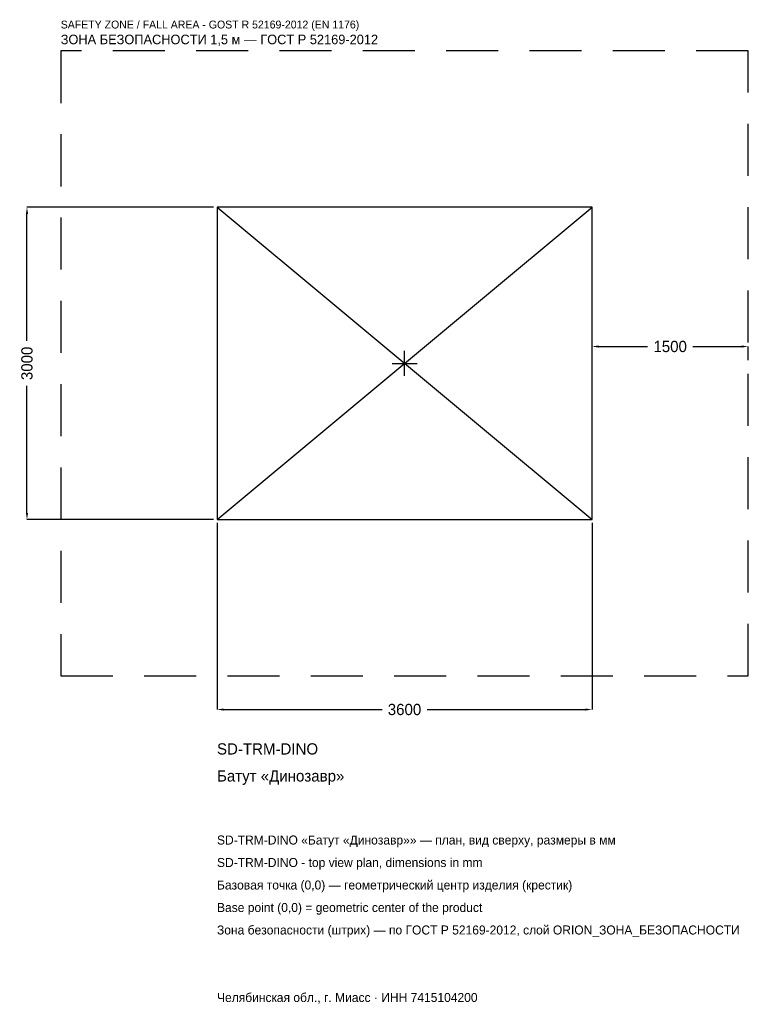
# Model space of a CAD drawing. Header units: metres. Extents: x -3694 to 3300, y -6154 to 3300.
import ezdxf

# ---------------------------------------------------------------- set-up
doc = ezdxf.new("R2010")
doc.units = ezdxf.units.M
doc.linetypes.add('DASHED', pattern=[800, 500, -300])
for name, color, linetype in [('ЗСК_ДАННЫЕ', 3, 'Continuous'), ('ЗСК_ЗОНА_БЕЗОПАСНОСТИ', 1, 'Continuous'), ('ЗСК_КОНТУР', 7, 'Continuous'), ('ЗСК_РАЗМЕРЫ', 8, 'Continuous')]:
    doc.layers.add(name, color=color, linetype=linetype)
doc.dimstyles.new('ORION', dxfattribs={"dimtxt": 108, "dimasz": 64.8, "dimexe": 1.25, "dimexo": 32.4, "dimtad": 1, "dimdec": 0, "dimcen": 2.5, "dimazin": 3, "dimtfac": 1, "dimtmove": 0, "dimatfit": 3})

# ---------------------------------------------------------------- blocks, each defined once
blk = doc.blocks.new('_CLOSEDFILLED')
at = {"color": 0, "linetype": 'BYBLOCK'}
blk.add_solid([(-1, 0.16), (0, 0), (-1, -0.16)], dxfattribs=at)
blk = doc.blocks.new('*D1')
for p, q in [((-1800, -1532.4), (-1800, -3324)), ((1800, -1532.4), (1800, -3324)), ((-1735.2, -3324), (-216, -3324)), ((216, -3324), (1735.2, -3324))]:
    blk.add_line(p, q)
at = {"layer": 'Defpoints'}
for p in [(-1800, -1500), (1800, -1500), (-1800, -3324)]:
    blk.add_point(p, dxfattribs=at)
at = {"layer": 'ЗСК_РАЗМЕРЫ', "xscale": 64.8, "yscale": 64.8, "rotation": 180}
blk.add_blockref('_CLOSEDFILLED', (-1800, -3324), dxfattribs=at)
at = {"layer": 'ЗСК_РАЗМЕРЫ', "xscale": 64.8, "yscale": 64.8}
blk.add_blockref('_CLOSEDFILLED', (1800, -3324), dxfattribs=at)
at = {"layer": 'ЗСК_РАЗМЕРЫ', "insert": (0, -3324), "char_height": 108, "attachment_point": 5}
blk.add_mtext('3600', dxfattribs=at)
blk = doc.blocks.new('*D2')
for p, q in [((-1832.4, 1500), (-3624, 1500)), ((-3624, 216), (-3624, 1435.2)), ((-3624, -1435.2), (-3624, -216)), ((-1832.4, -1500), (-3624, -1500))]:
    blk.add_line(p, q)
at = {"layer": 'Defpoints'}
for p in [(-1800, 1500), (-3624, -1500), (-1800, -1500)]:
    blk.add_point(p, dxfattribs=at)
at = {"layer": 'ЗСК_РАЗМЕРЫ', "xscale": 64.8, "yscale": 64.8}
for p, rotation in [((-3624, 1500), 90), ((-3624, -1500), 270)]:
    blk.add_blockref('_CLOSEDFILLED', p, dxfattribs=dict(at, rotation=rotation))
at = {"layer": 'ЗСК_РАЗМЕРЫ', "insert": (-3624, 0), "char_height": 108, "attachment_point": 5, "rotation": 90}
blk.add_mtext('3000', dxfattribs=at)
blk = doc.blocks.new('*D3')
for p, q in [((1800, 32.4), (1800, 162)), ((1864.8, 162), (2334, 162)), ((2766, 162), (3235.2, 162)), ((3300, 32.4), (3300, 162))]:
    blk.add_line(p, q)
at = {"layer": 'Defpoints'}
for p in [(1800, 162), (1800, 0), (3300, 0)]:
    blk.add_point(p, dxfattribs=at)
at = {"layer": 'ЗСК_РАЗМЕРЫ', "xscale": 64.8, "yscale": 64.8, "rotation": 180}
blk.add_blockref('_CLOSEDFILLED', (1800, 162), dxfattribs=at)
at = {"layer": 'ЗСК_РАЗМЕРЫ', "xscale": 64.8, "yscale": 64.8}
blk.add_blockref('_CLOSEDFILLED', (3300, 162), dxfattribs=at)
at = {"layer": 'ЗСК_РАЗМЕРЫ', "insert": (2550, 162), "char_height": 108, "attachment_point": 5}
blk.add_mtext('1500', dxfattribs=at)
blk = doc.blocks.new('ОРИОН SD-TRM-DINO Батут Динозавр')
at = {"layer": 'ЗСК_ЗОНА_БЕЗОПАСНОСТИ', "linetype": 'DASHED'}
blk.add_lwpolyline([(-3300, -3000), (3300, -3000), (3300, 3000), (-3300, 3000)], close=True, dxfattribs=at)
at = {"layer": 'ЗСК_КОНТУР'}
for p, q in [((-1800, -1500), (1800, 1500)), ((-1800, 1500), (1800, -1500))]:
    blk.add_line(p, q, dxfattribs=at)
blk.add_lwpolyline([(-1800, -1500), (1800, -1500), (1800, 1500), (-1800, 1500)], close=True, dxfattribs=at)
at = {"layer": 'ЗСК_РАЗМЕРЫ'}
for p, q in [((0, -120), (0, 120)), ((-120, 0), (120, 0))]:
    blk.add_line(p, q, dxfattribs=at)
at = {"layer": 'ЗСК_ДАННЫЕ'}
for tag, p in [('АРТИКУЛ', (-1800, -3756)), ('НАИМЕНОВАНИЕ', (-1800, -4015.2))]:
    blk.add_attdef(tag, p, '', height=108, dxfattribs=at)
at = {"layer": 'ЗСК_ДАННЫЕ', "flags": 1}
for tag, p in [('ПРОИЗВОДИТЕЛЬ', (-1800, -4274.4)), ('ТЕЛЕФОН', (-1800, -4533.6)), ('САЙТ', (-1800, -5052)), ('АДРЕС', (-1800, -5311.2)), ('РЕКВИЗИТЫ', (-1800, -5570.4)), ('ГАБАРИТЫ', (-1800, -5829.6)), ('ЗОНА_БЕЗОПАСНОСТИ', (-1800, -6088.8))]:
    blk.add_attdef(tag, p, '', height=108, dxfattribs=at)
at = {"layer": 'ЗСК_ЗОНА_БЕЗОПАСНОСТИ', "color": 1}
for s, height, p in [('SAFETY ZONE / FALL AREA - GOST R 52169-2012 (EN 1176)', 75.6, (-3300, 3216)), ('ЗОНА БЕЗОПАСНОСТИ 1,5 м — ГОСТ Р 52169-2012', 91.8, (-3300, 3064.8))]:
    blk.add_text(s, height=height, dxfattribs=at).set_placement(p)
at = {"layer": 'ЗСК_РАЗМЕРЫ'}
dim = blk.add_linear_dim(base=(-3624, -1500), p1=(-1800, -1500), p2=(-1800, 1500), angle=90, dimstyle='ORION', dxfattribs=at)
dim.commit()
dim.dimension.update_dxf_attribs({"geometry": '*D2', "text_midpoint": (-3624, 0)})
for base, p1, p2, picture, middle in [((1800, 162), (1800, 0), (3300, 0), '*D3', (2550, 162)), ((-1800, -3324), (-1800, -1500), (1800, -1500), '*D1', (0, -3324))]:
    dim = blk.add_linear_dim(base=base, p1=p1, p2=p2, dimstyle='ORION', dxfattribs=at)
    dim.commit()
    dim.dimension.update_dxf_attribs({"geometry": picture, "text_midpoint": middle})

msp = doc.modelspace()

# ---------------------------------------------------------------- block references
msp.add_blockref('ОРИОН SD-TRM-DINO Батут Динозавр', (0, 0)).add_auto_attribs({'АРТИКУЛ': 'SD-TRM-DINO', 'НАИМЕНОВАНИЕ': 'Батут «Динозавр»'})

# ---------------------------------------------------------------- texts
at = {"layer": 'ЗСК_ДАННЫЕ', "color": 3}
for s, p in [('SD-TRM-DINO «Батут «Динозавр»» — план, вид сверху, размеры в мм', (-1800, -4620)), ('SD-TRM-DINO - top view plan, dimensions in mm', (-1800, -4836)), ('Челябинская обл., г. Миасс · ИНН 7415104200', (-1800, -6132))]:
    msp.add_text(s, height=86.4, dxfattribs=at).set_placement(p)
at = {"layer": 'ЗСК_ДАННЫЕ', "color": 7}
for s, p in [('Базовая точка (0,0) — геометрический центр изделия (крестик)', (-1800, -5052)), ('Base point (0,0) = geometric center of the product', (-1800, -5268))]:
    msp.add_text(s, height=86.4, dxfattribs=at).set_placement(p)
at = {"layer": 'ЗСК_ДАННЫЕ', "color": 1}
msp.add_text('Зона безопасности (штрих) — по ГОСТ Р 52169-2012, слой ORION_ЗОНА_БЕЗОПАСНОСТИ', height=86.4, dxfattribs=at).set_placement((-1800, -5484))

doc.saveas('drawing.dxf')
